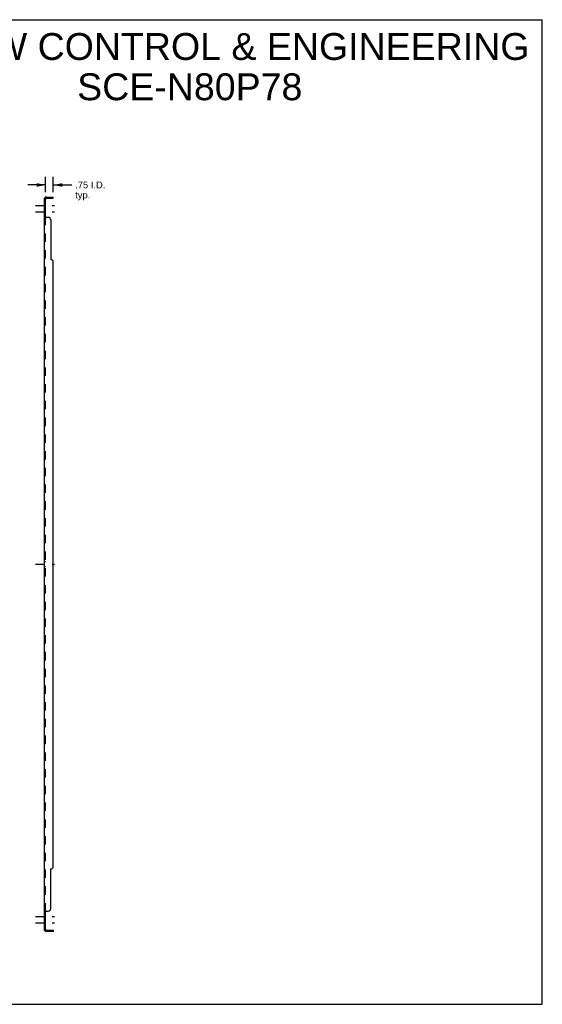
# Model space of a CAD drawing. Header units: inches. Extents: x 0 to 149, y 0 to 96.
# Tile 2 of 2: x 98 to 149, y 0 to 96. Entities that reach past the tile are written whole.
import ezdxf

# ---------------------------------------------------------------- set-up
doc = ezdxf.new("R2010")
doc.units = ezdxf.units.IN
doc.header["$LTSCALE"] = 8.197221
doc.header["$MEASUREMENT"] = 0
doc.linetypes.add('DASHED', pattern=[0.2, 0.1, -0.1])
doc.linetypes.add('HIDDEN', pattern=[0.2, 0.1, -0.1])
doc.layers.get('0').update_dxf_attribs({"linetype": 'CONTINUOUS'})
doc.layers.add('DEFAULT_2', color=8, linetype='HIDDEN')
doc.layers.add('DIMENSIONS', color=7, linetype='CONTINUOUS')
doc.styles.get("Standard").update_dxf_attribs({"font": 'arial.ttf'})
doc.dimstyles.new('DIMSTYLE_1', dxfattribs={"dimtxt": 0.657531, "dimasz": 0.876708, "dimexe": 0.09, "dimexo": 0.07, "dimgap": 0.0375, "dimtad": 0, "dimtih": 1, "dimtoh": 1, "dimzin": 4, "dimdsep": 46, "dimtxsty": 'Standard', "dimblk": '_FILLED', "dimblk1": '_FILLED', "dimblk2": '_FILLED', "dimcen": 0.09, "dimadec": 3, "dimazin": 1, "dimtfac": 1, "dimtdec": 3, "dimtofl": 0, "dimtmove": 0, "dimatfit": 3, "dimldrblk": '_FILLED', "dimfxl": 0, "dimtolj": 1, "dimtzin": 4, "dimarcsym": 0})

# ---------------------------------------------------------------- blocks, each defined once
blk = doc.blocks.new('_FILLED')
at = {"color": 0, "linetype": 'ByBlock'}
blk.add_solid([(0, 0), (-1, 0.2), (-1, -0.2)], dxfattribs=at)
blk = doc.blocks.new('*D14')
at = {"layer": 'DIMENSIONS', "color": 2, "linetype": 'Continuous'}
for p, q in [((100.396, 79.559), (100.396, 81.038)), ((101.146, 79.559), (101.146, 81.038)), ((100.396, 80.249), (98.642, 80.249)), ((101.146, 80.249), (102.957, 80.249))]:
    blk.add_line(p, q, dxfattribs=at)
at = {"layer": 'DIMENSIONS', "color": 2, "linetype": 'Continuous', "xscale": 0.8767081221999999, "yscale": 0.8767081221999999, "zscale": 0.8767081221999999}
blk.add_blockref('_FILLED', (100.396, 80.249), dxfattribs=at)
at = {"layer": 'DIMENSIONS', "color": 2, "linetype": 'Continuous', "xscale": 0.8767081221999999, "yscale": 0.8767081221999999, "zscale": 0.8767081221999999, "rotation": 180}
blk.add_blockref('_FILLED', (101.146, 80.249), dxfattribs=at)
at = {"layer": 'DIMENSIONS', "color": 2, "linetype": 'Continuous', "insert": (103.286, 80.578), "char_height": 0.6575, "width": 2.95522, "attachment_point": 1, "line_spacing_factor": 0.9}
blk.add_mtext('.75 I.D.\\Ptyp.', dxfattribs=at)

msp = doc.modelspace()

# ---------------------------------------------------------------- linework, layer by layer
at = {"color": 7, "linetype": 'Continuous'}
for p, q in [((0, 96.438), (149.04, 96.438)), ((149.04, 0), (149.04, 96.438)), ((100.396, 78.945), (100.271, 78.945)), ((100.325, 78.984), (100.372, 78.945)), ((100.396, 77.106), (100.396, 78.945)), ((100.508, 78.945), (101.146, 78.945)), ((100.896, 78.945), (100.896, 79.07)), ((101.146, 78.945), (101.146, 79.07)), ((100.396, 77.106), (100.271, 77.106)), ((100.396, 9.098), (100.271, 9.098)), ((100.396, 7.258), (100.396, 9.098)), ((100.396, 7.258), (100.271, 7.258)), ((100.325, 7.219), (100.372, 7.258)), ((100.508, 7.258), (101.146, 7.258)), ((100.896, 7.258), (100.896, 7.133)), ((101.146, 7.258), (101.146, 7.133)), ((0, 0), (149.04, 0))]:
    msp.add_line(p, q, dxfattribs=at)
at = {"color": 2, "linetype": 'DASHED'}
for p, q in [((99.394, 78.227), (101.272, 78.227)), ((99.394, 77.608), (101.272, 77.608)), ((99.394, 43.102), (101.272, 43.102)), ((99.394, 8.595), (101.272, 8.595)), ((99.394, 7.977), (101.272, 7.977))]:
    msp.add_line(p, q, dxfattribs=at)
at = {"color": 3, "linetype": 'Continuous'}
for p, q in [((100.271, 7.258), (100.271, 78.945)), ((100.508, 79.07), (101.146, 79.07)), ((100.646, 77.07), (100.325, 77.07)), ((100.896, 76.82), (100.896, 72.945)), ((101.146, 13.508), (101.146, 72.695)), ((100.896, 9.383), (100.896, 13.258)), ((100.325, 9.133), (100.646, 9.133)), ((101.146, 7.133), (100.508, 7.133))]:
    msp.add_line(p, q, dxfattribs=at)
for points in [[(100.301, 78.969), (100.294, 78.966), (100.29, 78.964), (100.287, 78.963), (100.283, 78.961), (100.28, 78.959), (100.277, 78.957), (100.275, 78.955), (100.273, 78.953), (100.272, 78.951), (100.271, 78.949), (100.271, 78.947), (100.271, 78.945)], [(100.325, 78.984), (100.322, 78.982), (100.32, 78.979), (100.317, 78.977), (100.313, 78.975), (100.309, 78.973), (100.305, 78.971), (100.301, 78.969)], [(100.298, 77.084), (100.294, 77.086), (100.29, 77.088), (100.287, 77.089), (100.283, 77.091), (100.28, 77.093), (100.277, 77.095), (100.275, 77.097), (100.273, 77.099), (100.272, 77.101), (100.271, 77.103), (100.271, 77.104), (100.271, 77.106)], [(100.325, 77.07), (100.322, 77.072), (100.32, 77.074), (100.317, 77.076), (100.313, 77.077), (100.309, 77.079), (100.305, 77.081), (100.298, 77.084)], [(100.305, 9.123), (100.298, 9.119), (100.294, 9.118), (100.29, 9.116), (100.287, 9.114), (100.283, 9.113), (100.28, 9.111), (100.277, 9.109), (100.275, 9.107), (100.273, 9.105), (100.272, 9.103), (100.271, 9.101), (100.271, 9.099), (100.271, 9.098)], [(100.325, 9.133), (100.322, 9.131), (100.32, 9.129), (100.317, 9.128), (100.313, 9.126), (100.309, 9.124), (100.305, 9.123)], [(100.294, 7.238), (100.29, 7.239), (100.287, 7.241), (100.283, 7.243), (100.28, 7.244), (100.277, 7.246), (100.275, 7.248), (100.273, 7.25), (100.272, 7.253), (100.271, 7.254), (100.271, 7.256), (100.271, 7.258)], [(100.325, 7.219), (100.322, 7.222), (100.32, 7.224), (100.317, 7.226), (100.313, 7.229), (100.309, 7.231), (100.305, 7.232), (100.301, 7.234), (100.294, 7.238)]]:
    msp.add_lwpolyline(points, dxfattribs=at)
at = {"color": 7, "linetype": 'Continuous'}
for points in [[(100.4, 78.934), (100.398, 78.937), (100.397, 78.939), (100.396, 78.942), (100.396, 78.944)], [(100.41, 78.922), (100.408, 78.924), (100.406, 78.927), (100.404, 78.929), (100.402, 78.932), (100.4, 78.934)], [(100.421, 78.905), (100.422, 78.905), (100.422, 78.906), (100.422, 78.907), (100.421, 78.908), (100.421, 78.909), (100.42, 78.911), (100.419, 78.912), (100.417, 78.914), (100.416, 78.916), (100.414, 78.918), (100.41, 78.922)], [(100.406, 77.093), (100.404, 77.095), (100.402, 77.096), (100.4, 77.098), (100.398, 77.099), (100.397, 77.101), (100.396, 77.103), (100.396, 77.104), (100.396, 77.106)], [(100.421, 77.07), (100.422, 77.072), (100.422, 77.074), (100.422, 77.076), (100.421, 77.078), (100.421, 77.08), (100.42, 77.081), (100.419, 77.083), (100.417, 77.085), (100.416, 77.086), (100.414, 77.087), (100.412, 77.089), (100.41, 77.09), (100.406, 77.093)], [(100.41, 9.113), (100.406, 9.11), (100.404, 9.109), (100.402, 9.107), (100.4, 9.106), (100.398, 9.104), (100.397, 9.102), (100.396, 9.101), (100.396, 9.099), (100.396, 9.098)], [(100.421, 9.133), (100.422, 9.131), (100.422, 9.129), (100.422, 9.127), (100.421, 9.126), (100.421, 9.124), (100.42, 9.122), (100.419, 9.121), (100.417, 9.119), (100.416, 9.117), (100.414, 9.116), (100.412, 9.115), (100.41, 9.113)], [(100.4, 7.269), (100.398, 7.267), (100.397, 7.264), (100.396, 7.262), (100.396, 7.26)], [(100.414, 7.286), (100.41, 7.281), (100.408, 7.279), (100.406, 7.277), (100.404, 7.274), (100.402, 7.272), (100.4, 7.269)], [(100.421, 7.299), (100.422, 7.298), (100.422, 7.297), (100.422, 7.296), (100.421, 7.295), (100.421, 7.294), (100.42, 7.293), (100.419, 7.291), (100.417, 7.289), (100.416, 7.287), (100.414, 7.286)]]:
    msp.add_lwpolyline(points, dxfattribs=at)
at = {"color": 3, "linetype": 'Continuous'}
for centre, radius, start, end in [((100.508, 78.833), 0.237, 90, 140.56585), ((100.646, 76.82), 0.25, 0, 90), ((100.896, 72.695), 0.25, 0, 90), ((100.896, 13.508), 0.25, 270, 360), ((100.646, 9.383), 0.25, 270, 360), ((100.508, 7.37), 0.237, 219.43415, 270)]:
    msp.add_arc(centre, radius, start, end, dxfattribs=at)
at = {"color": 7, "linetype": 'Continuous'}
for centre, start, end in [((100.508, 78.833), 90, 180), ((100.508, 7.37), 180, 270)]:
    msp.add_arc(centre, 0.112, start, end, dxfattribs=at)
at = {"layer": 'DEFAULT_2', "color": 8, "linetype": 'HIDDEN'}
for p, q in [((100.396, 78.477), (100.271, 78.477)), ((100.372, 78.945), (100.421, 78.905)), ((100.396, 78.944), (100.396, 78.945)), ((100.396, 77.977), (100.271, 77.977)), ((100.396, 77.749), (100.271, 77.749)), ((100.396, 77.468), (100.271, 77.468)), ((100.396, 9.098), (100.396, 77.106)), ((100.42, 77.081), (100.419, 77.083)), ((100.396, 43.352), (100.271, 43.352)), ((100.396, 42.852), (100.271, 42.852)), ((100.396, 8.736), (100.271, 8.736)), ((100.397, 9.102), (100.396, 9.101)), ((100.396, 8.455), (100.271, 8.455)), ((100.396, 8.227), (100.271, 8.227)), ((100.396, 7.727), (100.271, 7.727)), ((100.372, 7.258), (100.421, 7.299)), ((100.396, 7.26), (100.396, 7.258))]:
    msp.add_line(p, q, dxfattribs=at)
for points in [[(100.339, 78.945), (100.339, 78.945), (100.338, 78.945), (100.338, 78.946), (100.337, 78.946), (100.337, 78.946), (100.336, 78.946), (100.336, 78.946), (100.336, 78.946)], [(100.336, 78.946), (100.336, 78.946), (100.336, 78.946), (100.336, 78.946), (100.337, 78.946), (100.337, 78.945), (100.337, 78.945), (100.338, 78.945), (100.339, 78.945), (100.339, 78.945), (100.34, 78.945), (100.341, 78.945), (100.341, 78.945), (100.342, 78.945), (100.343, 78.944), (100.344, 78.944), (100.345, 78.944), (100.345, 78.944), (100.346, 78.944), (100.347, 78.944), (100.348, 78.943), (100.349, 78.943), (100.35, 78.943), (100.35, 78.943), (100.351, 78.943), (100.352, 78.942), (100.353, 78.942), (100.354, 78.942), (100.355, 78.942), (100.356, 78.941), (100.357, 78.941), (100.358, 78.941), (100.359, 78.94), (100.36, 78.94), (100.361, 78.94), (100.362, 78.939), (100.363, 78.939), (100.364, 78.939), (100.365, 78.938), (100.366, 78.938), (100.367, 78.938), (100.368, 78.937), (100.369, 78.937), (100.371, 78.936), (100.372, 78.936), (100.373, 78.936), (100.374, 78.935), (100.375, 78.935), (100.376, 78.934), (100.377, 78.934), (100.378, 78.934), (100.379, 78.933), (100.38, 78.933), (100.381, 78.932), (100.382, 78.932), (100.383, 78.931), (100.384, 78.931), (100.385, 78.931), (100.386, 78.93), (100.387, 78.93), (100.387, 78.929), (100.388, 78.929), (100.389, 78.928), (100.39, 78.928), (100.391, 78.928), (100.391, 78.927), (100.392, 78.927), (100.393, 78.926), (100.394, 78.926), (100.394, 78.926), (100.395, 78.925), (100.396, 78.925), (100.396, 78.925), (100.397, 78.924), (100.398, 78.924), (100.398, 78.923), (100.399, 78.923), (100.399, 78.923), (100.4, 78.923), (100.4, 78.923), (100.4, 78.922)], [(100.4, 78.922), (100.4, 78.923), (100.4, 78.923), (100.399, 78.923), (100.399, 78.923), (100.399, 78.923), (100.398, 78.924), (100.398, 78.924), (100.397, 78.924), (100.397, 78.925), (100.396, 78.925), (100.396, 78.926)], [(100.272, 77.101), (100.271, 77.103), (100.271, 77.104)], [(100.422, 77.076), (100.421, 77.078), (100.421, 77.08)], [(100.275, 9.107), (100.273, 9.105), (100.272, 9.103), (100.271, 9.101), (100.271, 9.099)], [(100.422, 9.127), (100.421, 9.126), (100.421, 9.124), (100.42, 9.122), (100.419, 9.121)], [(100.4, 7.281), (100.4, 7.281), (100.4, 7.281), (100.399, 7.281), (100.399, 7.281), (100.399, 7.28), (100.398, 7.28), (100.398, 7.28), (100.397, 7.279), (100.397, 7.279), (100.396, 7.279), (100.395, 7.278), (100.395, 7.278), (100.394, 7.278), (100.393, 7.277), (100.393, 7.277), (100.392, 7.277), (100.391, 7.276), (100.391, 7.276), (100.39, 7.275), (100.389, 7.275), (100.388, 7.275), (100.388, 7.274), (100.387, 7.274), (100.386, 7.273), (100.385, 7.273), (100.384, 7.273), (100.383, 7.272), (100.383, 7.272), (100.382, 7.272), (100.381, 7.271), (100.38, 7.271), (100.379, 7.27), (100.378, 7.27), (100.377, 7.27), (100.376, 7.269), (100.375, 7.269), (100.374, 7.268), (100.373, 7.268), (100.372, 7.268), (100.371, 7.267), (100.37, 7.267), (100.369, 7.266), (100.368, 7.266), (100.367, 7.266), (100.366, 7.265), (100.365, 7.265), (100.364, 7.265), (100.363, 7.264), (100.362, 7.264), (100.361, 7.264), (100.36, 7.263), (100.359, 7.263), (100.358, 7.263), (100.357, 7.262), (100.356, 7.262), (100.355, 7.262), (100.354, 7.262), (100.353, 7.261), (100.352, 7.261), (100.351, 7.261), (100.35, 7.261), (100.349, 7.26), (100.348, 7.26), (100.347, 7.26), (100.346, 7.26), (100.345, 7.259), (100.344, 7.259), (100.344, 7.259), (100.343, 7.259), (100.342, 7.259), (100.341, 7.259), (100.34, 7.258), (100.339, 7.258), (100.339, 7.258), (100.338, 7.258), (100.337, 7.258), (100.337, 7.258), (100.336, 7.258), (100.336, 7.258)], [(100.336, 7.258), (100.336, 7.258), (100.336, 7.258), (100.336, 7.258), (100.336, 7.258), (100.336, 7.258), (100.337, 7.258), (100.337, 7.258), (100.338, 7.258), (100.338, 7.258), (100.339, 7.258)], [(100.396, 7.278), (100.397, 7.278), (100.397, 7.279), (100.398, 7.279), (100.398, 7.28), (100.398, 7.28), (100.399, 7.28), (100.399, 7.281), (100.399, 7.281), (100.4, 7.281), (100.4, 7.281)]]:
    msp.add_lwpolyline(points, dxfattribs=at)
for centre, start, end in [((100.508, 78.833), 140.56585, 180), ((100.508, 7.37), 180, 219.43415)]:
    msp.add_arc(centre, 0.237, start, end, dxfattribs=at)

# ---------------------------------------------------------------- texts
at = {"layer": 'DIMENSIONS', "color": 2, "linetype": 'Continuous', "insert": (114.512, 95.128), "char_height": 2.63012, "width": 66.42775, "attachment_point": 2, "line_spacing_factor": 0.9}
msp.add_mtext('SAGINAW CONTROL & ENGINEERING\\PSCE-N80P78', dxfattribs=at)

# ---------------------------------------------------------------- dimensions: what is measured, and where the dimension line sits
at = {"layer": 'DIMENSIONS', "color": 2, "linetype": 'Continuous'}
dim = msp.add_linear_dim(base=(101.146, 80.249), p1=(100.396, 81.108), p2=(101.146, 81.108), text='<> I.D.\\Ptyp.', dimstyle='DIMSTYLE_1', dxfattribs=at)
dim.commit()
dim.dimension.update_dxf_attribs({"geometry": '*D14', "text_midpoint": (104.763, 79.756), "dimtype": 160})

doc.saveas('drawing.dxf')
